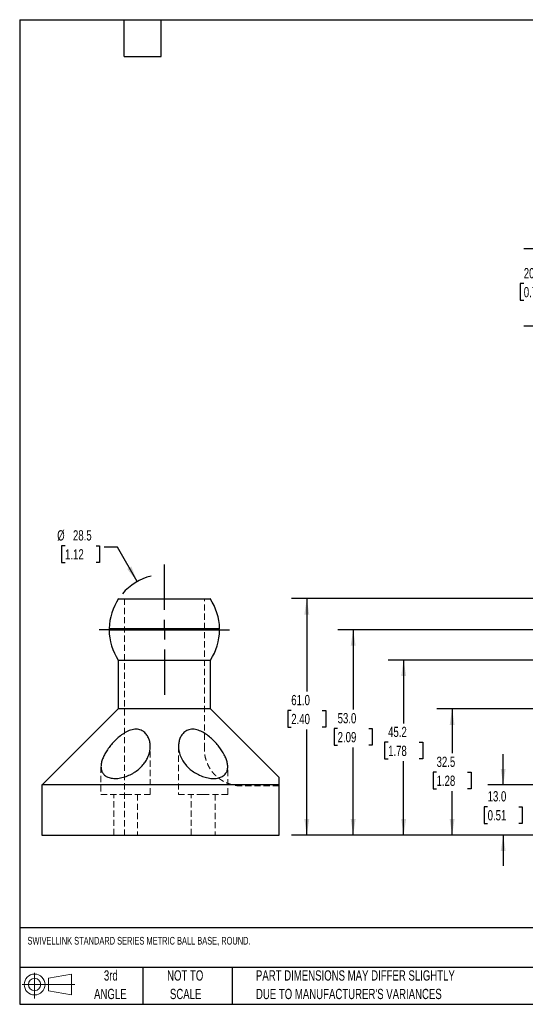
# Model space of a CAD drawing. Header units: millimetres. Extents: x 13 to 546, y 13 to 419.
# Tile 1 of 4: x 13 to 221, y 13 to 419. Entities that reach past the tile are written whole.
import ezdxf

# ---------------------------------------------------------------- set-up
doc = ezdxf.new("R2010")
doc.units = ezdxf.units.MM
doc.header["$LTSCALE"] = 2
doc.linetypes.add('CENTERX2', pattern=[20.32, 12.7, -2.54, 2.54, -2.54])
doc.linetypes.add('HIDDEN', pattern=[1.905, 1.27, -0.635])
doc.layers.add('CENTER', color=40, linetype='CENTERX2')
doc.layers.add('DIMENSIONS', color=140, linetype='Continuous', lineweight=25)
doc.layers.add('TEXT', color=140, linetype='Continuous', lineweight=25)
doc.styles.add('SLDTEXTSTYLE0', font='TXT', dxfattribs={"width": 0.7})
doc.dimstyles.new('SLDDIMSTYLE1', dxfattribs={"dimtxt": 4.316016, "dimasz": 6.604, "dimexe": 0, "dimexo": 0.0625, "dimgap": 1.079004, "dimtad": 0, "dimtih": 1, "dimtoh": 1, "dimlfac": 0.625, "dimrnd": 1e-09, "dimzin": 4, "dimdsep": 46, "dimtxsty": 'SLDTEXTSTYLE0', "dimsah": 1, "dimcen": 0.09, "dimadec": 0, "dimazin": 1, "dimtfac": 1, "dimtmove": 0, "dimatfit": 0, "dimfxl": 0, "dimfrac": 2, "dimtolj": 1, "dimtzin": 12, "dimarcsym": 0})
doc.dimstyles.new('SLDDIMSTYLE2', dxfattribs={"dimtxt": 4.316016, "dimasz": 6.604, "dimexe": 0, "dimexo": 0.0625, "dimgap": 1.079004, "dimtad": 0, "dimtih": 1, "dimtoh": 1, "dimlfac": 0.625, "dimrnd": 1e-09, "dimzin": 12, "dimdsep": 46, "dimtxsty": 'SLDTEXTSTYLE0', "dimsah": 1, "dimcen": 0.09, "dimadec": 0, "dimazin": 3, "dimtfac": 1, "dimtofl": 0, "dimtmove": 0, "dimatfit": 3, "dimfxl": 0, "dimfrac": 2, "dimtolj": 1, "dimtzin": 12, "dimarcsym": 0})
doc.dimstyles.new('SLDDIMSTYLE3', dxfattribs={"dimtxt": 4.316016, "dimasz": 6.604, "dimexe": 0, "dimexo": 0.0625, "dimgap": 1.079004, "dimtad": 0, "dimtih": 1, "dimtoh": 1, "dimlfac": 0.625, "dimrnd": 1e-09, "dimzin": 4, "dimdsep": 46, "dimtxsty": 'SLDTEXTSTYLE0', "dimsah": 1, "dimcen": 0.09, "dimadec": 0, "dimazin": 1, "dimtfac": 1, "dimtofl": 0, "dimtmove": 0, "dimatfit": 3, "dimfxl": 0, "dimfrac": 2, "dimtolj": 1, "dimtzin": 12, "dimarcsym": 0})
doc.dimstyles.new('SLDDIMSTYLE9', dxfattribs={"dimtxt": 4.316016, "dimasz": 6.604, "dimexe": 0, "dimexo": 0.0625, "dimgap": 1.079004, "dimtad": 0, "dimtih": 1, "dimtoh": 1, "dimlfac": 0.625, "dimrnd": 1e-09, "dimzin": 12, "dimdsep": 46, "dimtxsty": 'SLDTEXTSTYLE0', "dimsah": 1, "dimcen": 0, "dimadec": 0, "dimazin": 3, "dimtfac": 1, "dimtofl": 0, "dimtmove": 0, "dimatfit": 3, "dimfxl": 0, "dimfrac": 2, "dimtolj": 1, "dimtzin": 12, "dimarcsym": 0})

# ---------------------------------------------------------------- blocks, each defined once
blk = doc.blocks.new('Block11')
at = {"color": 7, "linetype": 'Continuous', "lineweight": 18}
for p, q in [((5.18, 10.62), (5.18, 0)), ((10.96, 8.33), (20.35, 10.06)), ((10.96, 3.19), (10.96, 8.33)), ((20.35, 10.06), (20.35, 1.46)), ((0, 5.76), (21.75, 5.76)), ((10.96, 3.19), (20.35, 1.46))]:
    blk.add_line(p, q, dxfattribs=at)
for radius in [4.3, 2.57]:
    blk.add_circle((5.18, 5.76), radius, dxfattribs=at)
blk = doc.blocks.new('Block12')
at = {"color": 7, "linetype": 'Continuous'}
blk.add_blockref('Block11', (0, 0), dxfattribs=at)
blk = doc.blocks.new('_D_1')
at = {"layer": 'DIMENSIONS'}
for p, q in [((212.32, 103.25), (212.32, 115.95)), ((268.7, 103.25), (205.97, 103.25)), ((205.9, 94.25), (204.45, 94.25)), ((204.45, 94.25), (204.45, 87.39)), ((218.73, 94.25), (220.18, 94.25)), ((220.18, 94.25), (220.18, 87.39)), ((204.45, 87.39), (205.9, 87.39)), ((220.18, 87.39), (218.73, 87.39)), ((268.7, 82.53), (205.97, 82.53)), ((212.32, 82.53), (212.32, 69.83))]:
    blk.add_line(p, q, dxfattribs=at)
for points in [[(212.32, 103.25), (213.33, 109.86), (211.3, 109.86)], [(212.32, 82.53), (211.3, 75.92), (213.33, 75.92)]]:
    blk.add_solid(points, dxfattribs=at)
at = {"layer": 'DIMENSIONS', "char_height": 4.233, "attachment_point": 1, "style": 'SLDTEXTSTYLE0'}
for s, insert in [('13.0', (205.9, 100.67)), ('0.51', (205.9, 92.84))]:
    blk.add_mtext(s, dxfattribs=dict(at, insert=insert))
blk = doc.blocks.new('_D_2')
at = {"layer": 'DIMENSIONS'}
for p, q in [((300.14, 134.6), (184.89, 134.6)), ((191.24, 134.6), (191.24, 116.33)), ((184.82, 108.5), (183.37, 108.5)), ((183.37, 108.5), (183.37, 101.64)), ((197.65, 108.5), (199.1, 108.5)), ((199.1, 108.5), (199.1, 101.64)), ((183.37, 101.64), (184.82, 101.64)), ((199.1, 101.64), (197.65, 101.64)), ((191.24, 82.53), (191.24, 100.67)), ((268.7, 82.53), (184.89, 82.53))]:
    blk.add_line(p, q, dxfattribs=at)
for points in [[(191.24, 134.6), (190.22, 127.99), (192.25, 127.99)], [(191.24, 82.53), (192.25, 89.13), (190.22, 89.13)]]:
    blk.add_solid(points, dxfattribs=at)
at = {"layer": 'DIMENSIONS', "char_height": 4.233, "attachment_point": 1, "style": 'SLDTEXTSTYLE0'}
for s, insert in [('32.5', (184.82, 114.92)), ('1.28', (184.82, 107.1))]:
    blk.add_mtext(s, dxfattribs=dict(at, insert=insert))
blk = doc.blocks.new('_D_3')
at = {"layer": 'DIMENSIONS'}
for p, q in [((300.14, 154.8), (164.87, 154.8)), ((171.22, 154.8), (171.22, 128.66)), ((164.81, 120.83), (163.36, 120.83)), ((163.36, 120.83), (163.36, 113.97)), ((177.64, 120.83), (179.09, 120.83)), ((179.09, 120.83), (179.09, 113.97)), ((163.36, 113.97), (164.81, 113.97)), ((179.09, 113.97), (177.64, 113.97)), ((171.22, 82.53), (171.22, 113.01)), ((268.7, 82.53), (164.87, 82.53))]:
    blk.add_line(p, q, dxfattribs=at)
for points in [[(171.22, 154.8), (170.21, 148.2), (172.24, 148.2)], [(171.22, 82.53), (172.24, 89.13), (170.21, 89.13)]]:
    blk.add_solid(points, dxfattribs=at)
at = {"layer": 'DIMENSIONS', "char_height": 4.233, "attachment_point": 1, "style": 'SLDTEXTSTYLE0'}
for s, insert in [('45.2', (164.81, 127.26)), ('1.78', (164.81, 119.43))]:
    blk.add_mtext(s, dxfattribs=dict(at, insert=insert))
blk = doc.blocks.new('_D_4')
at = {"layer": 'DIMENSIONS'}
for p, q in [((300.32, 180.13), (124.89, 180.13)), ((131.24, 180.13), (131.24, 141.8)), ((124.82, 133.97), (123.37, 133.97)), ((123.37, 133.97), (123.37, 127.11)), ((137.65, 133.97), (139.1, 133.97)), ((139.1, 133.97), (139.1, 127.11)), ((123.37, 127.11), (124.82, 127.11)), ((131.24, 82.53), (131.24, 126.15)), ((139.1, 127.11), (137.65, 127.11)), ((268.7, 82.53), (124.89, 82.53))]:
    blk.add_line(p, q, dxfattribs=at)
for points in [[(131.24, 180.13), (130.22, 173.52), (132.25, 173.52)], [(131.24, 82.53), (132.25, 89.13), (130.22, 89.13)]]:
    blk.add_solid(points, dxfattribs=at)
at = {"layer": 'DIMENSIONS', "char_height": 4.233, "attachment_point": 1, "style": 'SLDTEXTSTYLE0'}
for s, insert in [('61.0', (124.82, 140.4)), ('2.40', (124.82, 132.57))]:
    blk.add_mtext(s, dxfattribs=dict(at, insert=insert))
blk = doc.blocks.new('_D_6')
at = {"layer": 'DIMENSIONS'}
for p, q in [((292.33, 167.33), (144.03, 167.33)), ((150.38, 167.33), (150.38, 134.32)), ((143.97, 126.49), (142.52, 126.49)), ((142.52, 126.49), (142.52, 119.63)), ((156.8, 126.49), (158.25, 126.49)), ((158.25, 126.49), (158.25, 119.63)), ((142.52, 119.63), (143.97, 119.63)), ((150.38, 82.53), (150.38, 118.66)), ((158.25, 119.63), (156.8, 119.63)), ((302.68, 82.53), (144.03, 82.53))]:
    blk.add_line(p, q, dxfattribs=at)
for points in [[(150.38, 167.33), (149.37, 160.73), (151.4, 160.73)], [(150.38, 82.53), (151.4, 89.13), (149.37, 89.13)]]:
    blk.add_solid(points, dxfattribs=at)
at = {"layer": 'DIMENSIONS', "char_height": 4.233, "attachment_point": 1, "style": 'SLDTEXTSTYLE0'}
for s, insert in [('53.0', (143.97, 132.91)), ('2.09', (143.97, 125.09))]:
    blk.add_mtext(s, dxfattribs=dict(at, insert=insert))
blk = doc.blocks.new('_D_16')
at = {"layer": 'DIMENSIONS'}
for p, q in [((227.24, 324.55), (227.24, 337.25)), ((274.21, 324.55), (220.89, 324.55)), ((220.82, 310.17), (219.37, 310.17)), ((219.37, 310.17), (219.37, 303.31)), ((233.65, 310.17), (235.1, 310.17)), ((235.1, 310.17), (235.1, 303.31)), ((219.37, 303.31), (220.82, 303.31)), ((235.1, 303.31), (233.65, 303.31)), ((278.21, 292.55), (220.89, 292.55)), ((227.24, 292.55), (227.24, 279.85))]:
    blk.add_line(p, q, dxfattribs=at)
for points in [[(227.24, 324.55), (228.25, 331.16), (226.22, 331.16)], [(227.24, 292.55), (226.22, 285.95), (228.25, 285.95)]]:
    blk.add_solid(points, dxfattribs=at)
at = {"layer": 'DIMENSIONS', "char_height": 4.233, "attachment_point": 1, "style": 'SLDTEXTSTYLE0'}
for s, insert in [('20.0', (220.82, 316.6)), ('0.79', (220.82, 308.77))]:
    blk.add_mtext(s, dxfattribs=dict(at, insert=insert))
blk = doc.blocks.new('_D_17')
at = {"layer": 'DIMENSIONS'}
for p, q in [((31.44, 201.95), (29.99, 201.95)), ((29.99, 201.95), (29.99, 195.09)), ((44.27, 201.95), (45.72, 201.95)), ((45.72, 201.95), (45.72, 195.09)), ((53.15, 201.34), (47.53, 201.34)), ((61.19, 187.17), (53.15, 201.34)), ((29.99, 195.09), (31.44, 195.09)), ((45.72, 195.09), (44.27, 195.09))]:
    blk.add_line(p, q, dxfattribs=at)
blk.add_arc((72.43, 167.33), 22.8, 103.9805, 139.5069, dxfattribs=at)
blk.add_solid([(61.19, 187.17), (58.82, 193.41), (57.05, 192.41)], dxfattribs=at)
at = {"layer": 'DIMENSIONS', "char_height": 4.233, "attachment_point": 1, "style": 'SLDTEXTSTYLE0'}
for s, insert in [('%%c', (28.18, 208.37)), ('28.5', (34.7, 208.37)), ('1.12', (31.44, 200.55))]:
    blk.add_mtext(s, dxfattribs=dict(at, insert=insert))
blk = doc.blocks.new('SW_CENTERMARKSYMBOL_13')
at = {"layer": 'CENTER', "color": 0}
for p, q in [((0, 8.128), (0, 26.864)), ((0, 0), (0, 4.064)), ((-8.128, 0), (-26.864, 0)), ((0, 0), (-4.064, 0)), ((0, 0), (0, -4.064)), ((0, 0), (4.064, 0)), ((8.128, 0), (26.864, 0)), ((0, -8.128), (0, -26.864))]:
    blk.add_line(p, q, dxfattribs=at)

msp = doc.modelspace()

# ---------------------------------------------------------------- linework, layer by layer
at = {"color": 7, "linetype": 'HIDDEN', "lineweight": 18}
for p, q in [((55.920468, 180.126422), (55.920468, 82.526422)), ((88.940468, 118.085187), (88.940468, 180.126422)), ((66.590468, 119.145486), (66.590468, 119.145621)), ((66.590468, 99.310742), (66.590468, 119.145486)), ((78.270468, 119.1451), (78.270468, 99.310742)), ((78.308798, 119.888194), (78.296903, 118.965555)), ((65.416634, 114.327607), (65.736434, 115.025805)), ((79.150864, 114.94984), (79.694291, 113.874564)), ((46.270468, 110.759401), (46.270468, 110.756345)), ((46.270468, 110.756345), (46.270468, 99.310742)), ((46.292994, 110.759401), (46.305235, 110.303101)), ((98.590468, 99.310742), (98.590468, 110.768853)), ((119.776068, 102.846422), (104.179776, 102.846422)), ((46.270468, 99.310742), (56.430468, 99.310742)), ((51.513028, 82.526422), (51.513028, 99.310742)), ((56.430468, 99.310742), (66.590468, 99.310742)), ((61.347908, 99.310742), (61.347908, 82.526422)), ((78.270468, 99.310742), (88.430468, 99.310742)), ((83.513028, 82.526422), (83.513028, 99.310742)), ((88.430468, 99.310742), (98.590468, 99.310742)), ((93.347908, 99.310742), (93.347908, 82.526422))]:
    msp.add_line(p, q, dxfattribs=at)
for p, q in [((95.230012, 167.187655), (49.630924, 167.187655)), ((49.635217, 167.797226), (72.430468, 167.797226)), ((72.430468, 167.797226), (95.225719, 167.797226)), ((53.380468, 154.804422), (53.380468, 134.596422)), ((53.380468, 154.804422), (91.480468, 154.804422)), ((91.480468, 134.596422), (91.480468, 154.804422)), ((53.380468, 134.596422), (22.036868, 103.252822)), ((91.480468, 134.596422), (53.380468, 134.596422)), ((119.776068, 106.300822), (91.480468, 134.596422)), ((21.827142, 103.252822), (21.827142, 82.526422)), ((119.776068, 103.252822), (21.827142, 103.252822)), ((119.776068, 82.526422), (119.776068, 103.252822)), ((21.827142, 82.526422), (119.776068, 82.526422))]:
    msp.add_line(p, q)
for centre, radius, start, end in [((72.430468, 167.331892), 22.8, 145.84152256, 178.83054588), ((72.430468, 167.331892), 22.8, 1.16945412, 34.14663628), ((72.430468, 167.331892), 22.8, 180.36246549, 213.32931837), ((49.631033, 167.492455), 0.3048, 270, 89.21352578), ((72.430468, 167.331892), 22.8, 326.67068163, 359.63753451), ((95.229903, 167.492455), 0.3048, 90.78647422, 270)]:
    msp.add_arc(centre, radius, start, end)
for points, knots in [([(53.574462, 180.126422), (53.572934, 180.126422), (53.568803, 180.126422), (53.713587, 180.126422), (53.992858, 180.126422), (54.40641, 180.126422), (54.94347, 180.126422), (55.611729, 180.126422), (56.401086, 180.126422), (57.296913, 180.126422), (58.297722, 180.126422), (59.409719, 180.126422), (60.615555, 180.126422), (61.89386, 180.126422), (63.245264, 180.126422), (64.675718, 180.126422), (66.16206, 180.126422), (67.678731, 180.126422), (69.228367, 180.126422), (70.816009, 180.126422), (71.892315, 180.126422), (72.430468, 180.126422)], [0, 0, 0, 0, 0.0319568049, 0.0864203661, 0.1408839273, 0.1938098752, 0.2467358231, 0.3011993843, 0.3556629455, 0.4085888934, 0.4615148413, 0.5159784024, 0.5704419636, 0.6233679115, 0.6762938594, 0.7307574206, 0.7852209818, 0.8381469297, 0.8910728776, 0.9455364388, 1, 1, 1, 1]), ([(72.430468, 180.126422), (73.088991, 180.126422), (74.413388, 180.126422), (76.240691, 180.126422), (77.899528, 180.126422), (79.396828, 180.126422), (80.858575, 180.126422), (82.259587, 180.126422), (83.57725, 180.126422), (84.817582, 180.126422), (85.980967, 180.126422), (87.046696, 180.126422), (87.99824, 180.126422), (88.841798, 180.126422), (89.5756, 180.126422), (90.186092, 180.126422), (90.663517, 180.126422), (91.017892, 180.126422), (91.229037, 180.126422), (91.318399, 180.126422), (91.297138, 180.126422), (91.294755, 180.126422)], [0, 0, 0, 0, 0.0666352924, 0.1340145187, 0.1869399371, 0.2398653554, 0.2943283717, 0.3487913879, 0.4017168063, 0.4546422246, 0.5091052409, 0.5635682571, 0.6164936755, 0.6694190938, 0.7238821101, 0.7783451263, 0.8312705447, 0.884195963, 0.9386589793, 0.9931219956, 1, 1, 1, 1]), ([(65.651, 114.783517), (65.405433, 114.218173), (65.111321, 113.65871), (64.426865, 112.5638), (64.039218, 112.031962), (63.166961, 110.999051), (62.682532, 110.497946), (61.600657, 109.528263), (61.014332, 109.070149), (60.068899, 108.432266), (59.742256, 108.227504), (59.063764, 107.834785), (58.710093, 107.646052), (57.630927, 107.119212), (56.87893, 106.815132), (55.32257, 106.322677), (54.542514, 106.141361), (52.979287, 105.920051), (52.228826, 105.885356), (51.16549, 105.9471), (50.818629, 105.987441), (50.168894, 106.103204), (49.862945, 106.178553), (49.286295, 106.362192), (49.015608, 106.470494), (48.508497, 106.719669), (48.272935, 106.860593), (47.635782, 107.31709), (47.294406, 107.669809), (46.755902, 108.463982), (46.566882, 108.894192), (46.383478, 109.578465), (46.339053, 109.813399), (46.281603, 110.296689), (46.268661, 110.546103), (46.274696, 111.302951), (46.337338, 111.820797), (46.562828, 112.882375), (46.725832, 113.426122), (47.145648, 114.540404), (47.39986, 115.103408), (47.983985, 116.231144), (48.314591, 116.79763), (49.051291, 117.936341), (49.460289, 118.512147), (50.340966, 119.646468), (50.812479, 120.205693), (51.822749, 121.305309), (52.361278, 121.845809), (53.521047, 122.900244), (54.134362, 123.406673), (55.103895, 124.109948), (55.436083, 124.33548), (56.122429, 124.764409), (56.47862, 124.968706), (57.199523, 125.338904), (57.565779, 125.505994), (58.312574, 125.796616), (58.697096, 125.921034), (59.461221, 126.109605), (59.840238, 126.174233), (60.591934, 126.23857), (60.965725, 126.23727), (61.673201, 126.168601), (62.011334, 126.101952), (62.657954, 125.908298), (62.959924, 125.78304), (63.798703, 125.342811), (64.279675, 124.956765), (65.08013, 124.096556), (65.405949, 123.619145), (65.935779, 122.606099), (66.134898, 122.080079), (66.426988, 121.001328), (66.519553, 120.448415), (66.605674, 119.3204), (66.598257, 118.748864), (66.434738, 117.046037), (66.142133, 115.914204), (65.651, 114.783517)], [0, 0, 0, 0, 0.03125, 0.03125, 0.0625, 0.0625, 0.09375, 0.09375, 0.125, 0.125, 0.140625, 0.140625, 0.15625, 0.15625, 0.1875, 0.1875, 0.21875, 0.21875, 0.25, 0.25, 0.265625, 0.265625, 0.28125, 0.28125, 0.296875, 0.296875, 0.3125, 0.3125, 0.34375, 0.34375, 0.375, 0.375, 0.390625, 0.390625, 0.40625, 0.40625, 0.4375, 0.4375, 0.46875, 0.46875, 0.5, 0.5, 0.53125, 0.53125, 0.5625, 0.5625, 0.59375, 0.59375, 0.625, 0.625, 0.65625, 0.65625, 0.671875, 0.671875, 0.6875, 0.6875, 0.703125, 0.703125, 0.71875, 0.71875, 0.734375, 0.734375, 0.75, 0.75, 0.765625, 0.765625, 0.78125, 0.78125, 0.8125, 0.8125, 0.84375, 0.84375, 0.875, 0.875, 0.90625, 0.90625, 0.9375, 0.9375, 1, 1, 1, 1]), ([(79.199362, 114.807935), (78.711404, 115.938067), (78.419313, 117.073824), (78.260718, 118.792363), (78.25632, 119.359889), (78.345616, 120.476629), (78.439067, 121.026923), (78.735051, 122.106344), (78.939832, 122.639468), (79.469971, 123.642177), (79.794445, 124.114682), (80.398947, 124.758998), (80.621523, 124.963384), (81.102053, 125.333782), (81.360995, 125.501166), (81.922575, 125.79269), (82.228634, 125.917663), (82.873141, 126.107185), (83.211467, 126.172495), (83.922967, 126.238253), (84.296759, 126.237652), (85.046005, 126.170502), (85.425579, 126.104602), (86.578774, 125.815719), (87.323822, 125.514318), (88.773197, 124.76585), (89.455499, 124.330192), (90.752808, 123.386073), (91.370153, 122.874162), (92.519034, 121.826695), (93.056434, 121.286631), (94.069293, 120.181785), (94.547064, 119.613428), (95.864617, 117.910665), (96.598425, 116.774187), (97.478441, 115.067119), (97.730574, 114.503816), (98.142986, 113.400989), (98.304435, 112.859349), (98.527547, 111.795126), (98.588947, 111.268464), (98.591933, 110.263906), (98.534961, 109.784059), (98.285493, 108.871649), (98.089992, 108.435914), (97.684349, 107.846781), (97.53034, 107.660315), (97.181095, 107.308425), (96.984525, 107.142199), (96.553928, 106.83906), (96.319713, 106.701557), (95.810922, 106.455907), (95.534809, 106.34728), (94.649827, 106.072705), (93.998714, 105.960466), (92.923107, 105.90465), (92.554024, 105.905546), (91.806133, 105.94471), (91.425656, 105.982893), (90.651854, 106.096164), (90.255334, 106.172163), (89.472898, 106.35635), (89.085359, 106.464483), (87.933167, 106.834031), (87.171565, 107.144836), (85.746178, 107.846732), (85.073728, 108.239649), (83.801392, 109.103377), (83.221643, 109.560475), (82.156586, 110.520062), (81.669505, 111.025091), (80.354299, 112.591622), (79.687319, 113.677802), (79.199362, 114.807935)], [0, 0, 0, 0, 0.0625, 0.0625, 0.09375, 0.09375, 0.125, 0.125, 0.15625, 0.15625, 0.1875, 0.1875, 0.203125, 0.203125, 0.21875, 0.21875, 0.234375, 0.234375, 0.25, 0.25, 0.265625, 0.265625, 0.28125, 0.28125, 0.3125, 0.3125, 0.34375, 0.34375, 0.375, 0.375, 0.40625, 0.40625, 0.4375, 0.4375, 0.5, 0.5, 0.53125, 0.53125, 0.5625, 0.5625, 0.59375, 0.59375, 0.625, 0.625, 0.65625, 0.65625, 0.671875, 0.671875, 0.6875, 0.6875, 0.703125, 0.703125, 0.71875, 0.71875, 0.75, 0.75, 0.765625, 0.765625, 0.78125, 0.78125, 0.796875, 0.796875, 0.8125, 0.8125, 0.84375, 0.84375, 0.875, 0.875, 0.90625, 0.90625, 0.9375, 0.9375, 1, 1, 1, 1]), ([(119.776068, 103.252822), (119.776068, 103.714483), (119.776068, 104.64048), (119.776068, 105.607142), (119.776068, 106.212829), (119.776068, 106.250541), (119.776068, 106.2677)], [0, 0, 0, 0, 0.25694651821, 0.51538195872, 0.77948760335, 1, 1, 1, 1])]:
    msp.add_open_spline(points, degree=3, knots=knots)
for points, knots in [([(92.063113, 122.241647), (91.726135, 122.553728), (91.360033, 122.892782), (90.953572, 123.201159), (90.921237, 123.225691)], [0, 0, 0, 0, 0.9204479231, 1, 1, 1, 1]), ([(66.524775, 118.081127), (66.532659, 118.126668), (66.594373, 118.483162), (66.580066, 118.836992), (66.567588, 119.145621)], [0, 0, 0, 0, 0.1277486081, 1, 1, 1, 1]), ([(104.180468, 102.846422), (103.570461, 102.867499), (102.384262, 102.908483), (100.688783, 103.222871), (99.158411, 103.67015), (97.818536, 104.215423), (96.67994, 104.801947), (95.741663, 105.382612), (94.960996, 105.940605), (94.128909, 106.611696), (93.139416, 107.540432), (91.979016, 108.885896), (90.935388, 110.465192), (90.080034, 112.204404), (89.453801, 114.01225), (89.02405, 115.99767), (88.968685, 117.381258), (88.940468, 118.086422)], [0, 0, 0, 0, 0.0764396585, 0.1486420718, 0.2154935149, 0.2760842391, 0.3297193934, 0.375904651, 0.4143150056, 0.4499647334, 0.5098785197, 0.5842130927, 0.6722443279, 0.746453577, 0.826658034, 0.911654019, 1, 1, 1, 1]), ([(98.542041, 110.279489), (98.567002, 110.393059), (98.600144, 110.543855), (98.584708, 110.710691), (98.580897, 110.751876)], [0, 0, 0, 0, 0.7531371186, 1, 1, 1, 1])]:
    msp.add_open_spline(points, degree=3, knots=knots, dxfattribs=at)
at = {"layer": 'TEXT'}
for p, q in [((12.7, 419.1), (546.1, 419.1)), ((12.7, 419.1), (12.7, 12.7)), ((55.88, 403.86), (55.88, 419.1)), ((71.12, 403.86), (71.12, 419.1)), ((55.88, 403.86), (71.12, 403.86)), ((546.1, 44.252215), (12.7, 44.252215)), ((546.1, 27.94), (12.7, 27.94)), ((63.5, 27.94), (63.5, 12.7)), ((100.423256, 27.94), (100.423256, 12.7)), ((12.7, 12.7), (546.1, 12.7))]:
    msp.add_line(p, q, dxfattribs=at)

# ---------------------------------------------------------------- block references
at = {"layer": 'CENTER'}
msp.add_blockref('SW_CENTERMARKSYMBOL_13', (72.430468, 167.331892), dxfattribs=at)
at = {"layer": 'TEXT'}
msp.add_blockref('Block12', (13.675877, 15.107711), dxfattribs=at)

# ---------------------------------------------------------------- texts
at = {"layer": 'TEXT', "style": 'SLDTEXTSTYLE0'}
for s, insert, char_height, attachment_point in [('SWIVELLINK STANDARD SERIES METRIC BALL BASE, ROUND.', (15.931468, 40.524351), 3.175, 1), ('3rd', (50.324903, 26.727987), 4.2333333, 2), ('NOT TO', (81.031548, 26.727986), 4.2333333, 2), ('PART DIMENSIONS MAY DIFFER SLIGHTLY', (110.238569, 26.727986), 4.23333333, 1), ('ANGLE', (50.129895, 19.083542), 4.2333333, 2), ('SCALE', (81.224105, 19.083542), 4.2333333, 2), ("DUE TO MANUFACTURER'S VARIANCES", (110.238569, 19.083541), 4.23333333, 1)]:
    msp.add_mtext(s, dxfattribs=dict(at, insert=insert, char_height=char_height, attachment_point=attachment_point))

# ---------------------------------------------------------------- dimensions: what is measured, and where the dimension line sits
at = {"layer": 'DIMENSIONS'}
for base, p1, p2, dimstyle, picture, middle in [((227.235658, 292.551996), (276.749418, 324.551996), (280.749418, 292.551996), 'SLDDIMSTYLE1', '_D_16', (227.235658, 310.173368)), ((131.235658, 180.126422), (271.235658, 82.526422), (302.859186, 180.126422), 'SLDDIMSTYLE3', '_D_4', (131.235658, 133.972031)), ((150.384115, 167.331892), (305.220858, 82.526422), (294.866858, 167.331892), 'SLDDIMSTYLE3', '_D_6', (150.384115, 126.489735)), ((171.223392, 154.804422), (271.235658, 82.526422), (302.680858, 154.804422), 'SLDDIMSTYLE2', '_D_3', (171.223392, 120.833537)), ((191.235658, 134.596422), (271.235658, 82.526422), (302.680858, 134.596422), 'SLDDIMSTYLE2', '_D_2', (191.235658, 108.499884)), ((212.315875, 103.252822), (271.235658, 82.526422), (271.235658, 103.252822), 'SLDDIMSTYLE1', '_D_1', (212.315875, 94.2468))]:
    dim = msp.add_linear_dim(base=base, p1=p1, p2=p2, angle=90, dimstyle=dimstyle, dxfattribs=at)
    dim.commit()
    dim.dimension.update_dxf_attribs({"geometry": picture, "text_midpoint": middle, "dimtype": 160})
dim = msp.add_diameter_dim_2p(p1=(83.672798, 147.496317), p2=(61.188138, 187.167466), dimstyle='SLDDIMSTYLE9', dxfattribs=at)
dim.commit()
dim.dimension.update_dxf_attribs({"geometry": '_D_17', "text_midpoint": (37.855426, 201.34284), "dimtype": 163})

doc.saveas('drawing.dxf')
